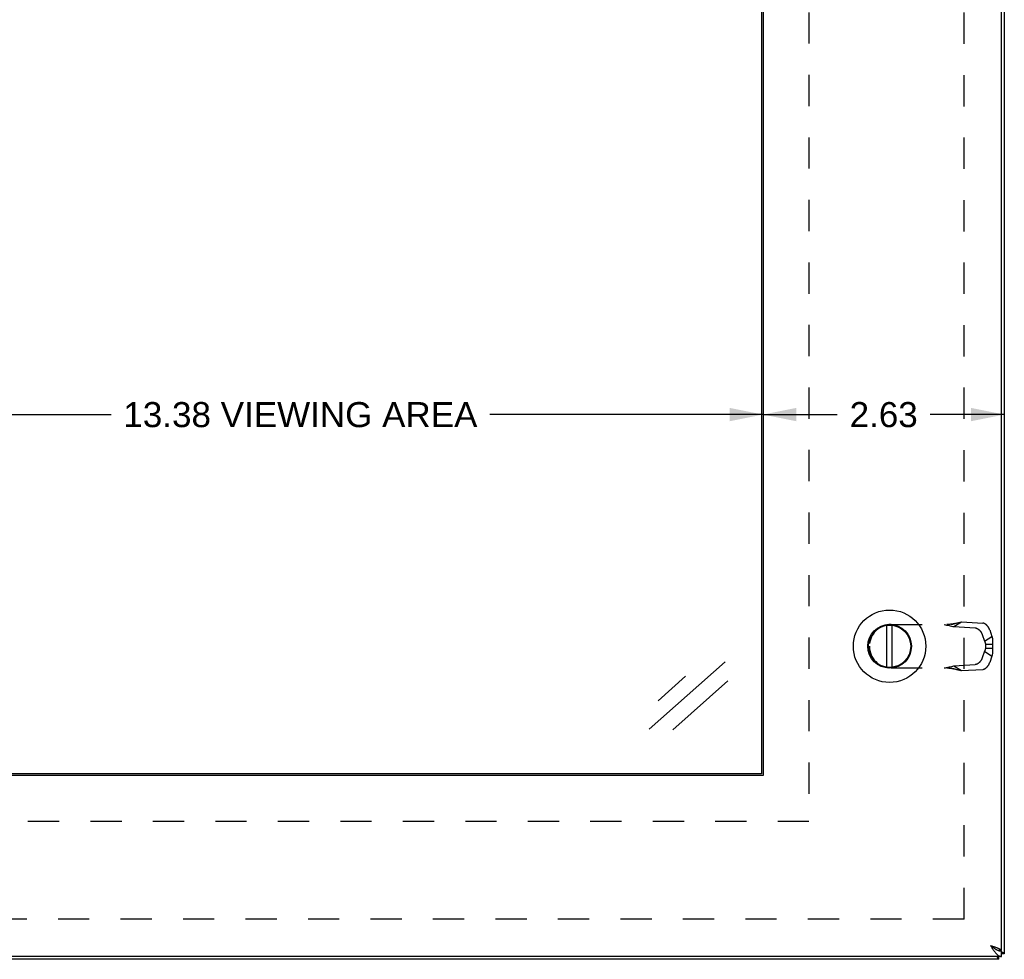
# Model space of a CAD drawing. Header units: inches. Extents: x 0 to 61.8, y 0 to 40.
# Tile 5 of 16: x 15.5 to 26.2, y 9.1 to 19.3. Entities that reach past the tile are written whole.
import ezdxf

# ---------------------------------------------------------------- set-up
doc = ezdxf.new("R2010")
doc.units = ezdxf.units.IN
doc.header["$LTSCALE"] = 3.4
doc.header["$MEASUREMENT"] = 0
doc.linetypes.add('HIDDEN', pattern=[0.2, 0.1, -0.1])
doc.layers.get('0').update_dxf_attribs({"linetype": 'CONTINUOUS'})
doc.layers.add('DEFAULT_2', color=8, linetype='HIDDEN')
doc.layers.add('DIMENSIONS', color=7, linetype='CONTINUOUS')
doc.styles.get("Standard").update_dxf_attribs({"font": 'arial.ttf'})
doc.dimstyles.new('DIMSTYLE_1', dxfattribs={"dimtxt": 0.272727, "dimasz": 0.363636, "dimexe": 0.09, "dimexo": 0.07, "dimgap": 0.0375, "dimtad": 0, "dimtih": 1, "dimtoh": 1, "dimzin": 4, "dimdsep": 46, "dimtxsty": 'Standard', "dimblk": '_FILLED', "dimblk1": '_FILLED', "dimblk2": '_FILLED', "dimcen": 0.09, "dimazin": 1, "dimtfac": 1, "dimtofl": 0, "dimtmove": 0, "dimatfit": 3, "dimldrblk": '_FILLED', "dimfxl": 1, "dimtolj": 1, "dimtzin": 4, "dimarcsym": 0})

# ---------------------------------------------------------------- blocks, each defined once
blk = doc.blocks.new('_FILLED')
at = {"color": 0, "linetype": 'ByBlock'}
blk.add_solid([(0, 0), (-1, 0.2), (-1, -0.2)], dxfattribs=at)
blk = doc.blocks.new('*D8')
at = {"layer": 'DIMENSIONS', "color": 2, "linetype": 'Continuous'}
for p, q in [((10.215, 15.022), (16.495, 15.022)), ((23.59, 15.022), (20.615, 15.022))]:
    blk.add_line(p, q, dxfattribs=at)
at = {"layer": 'DIMENSIONS', "color": 2, "linetype": 'Continuous', "xscale": 0.3636363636, "yscale": 0.3636363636, "zscale": 0.3636363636, "rotation": 180}
blk.add_blockref('_FILLED', (10.215, 15.022), dxfattribs=at)
at = {"layer": 'DIMENSIONS', "color": 2, "linetype": 'Continuous', "xscale": 0.3636363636, "yscale": 0.3636363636, "zscale": 0.3636363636}
blk.add_blockref('_FILLED', (23.59, 15.022), dxfattribs=at)
at = {"layer": 'DIMENSIONS', "color": 2, "linetype": 'Continuous', "insert": (18.555, 15.158), "char_height": 0.27273, "width": 3.84657, "attachment_point": 2, "line_spacing_factor": 0.9}
blk.add_mtext('13.38 VIEWING AREA', dxfattribs=at)
blk = doc.blocks.new('*D17')
at = {"layer": 'DIMENSIONS', "color": 2, "linetype": 'Continuous'}
for p, q in [((23.59, 15.022), (24.396, 15.022)), ((26.216, 15.022), (25.41, 15.022))]:
    blk.add_line(p, q, dxfattribs=at)
at = {"layer": 'DIMENSIONS', "color": 2, "linetype": 'Continuous', "xscale": 0.3636363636, "yscale": 0.3636363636, "zscale": 0.3636363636, "rotation": 180}
blk.add_blockref('_FILLED', (23.59, 15.022), dxfattribs=at)
at = {"layer": 'DIMENSIONS', "color": 2, "linetype": 'Continuous', "xscale": 0.3636363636, "yscale": 0.3636363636, "zscale": 0.3636363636}
blk.add_blockref('_FILLED', (26.216, 15.022), dxfattribs=at)
at = {"layer": 'DIMENSIONS', "color": 2, "linetype": 'Continuous', "insert": (24.903, 15.158), "char_height": 0.2727, "width": 0.74113, "attachment_point": 2, "line_spacing_factor": 0.9}
blk.add_mtext('2.63', dxfattribs=at)

msp = doc.modelspace()

# ---------------------------------------------------------------- linework, layer by layer
at = {"color": 3, "linetype": 'Continuous'}
for p, q in [((26.1851, 9.1921), (26.1851, 31.0021)), ((26.2157, 31.0371), (26.2157, 9.1571)), ((23.5901, 29.0971), (23.5901, 11.0971)), ((23.5901, 11.0971), (10.2151, 11.0971)), ((26.1851, 9.1271), (8.2451, 9.1271)), ((26.1592, 9.1921), (26.1613, 9.19)), ((26.1841, 9.1921), (26.1851, 9.1921)), ((26.1557, 9.0971), (8.2757, 9.0971))]:
    msp.add_line(p, q, dxfattribs=at)
at = {"color": 7, "linetype": 'Continuous'}
for p, q in [((23.5744, 29.0815), (23.5744, 11.1127)), ((24.9374, 12.274), (24.9374, 12.7302)), ((24.9969, 12.274), (24.9969, 12.7302)), ((23.5744, 11.1127), (10.2307, 11.1127)), ((26.1841, 9.1921), (26.1538, 9.1921)), ((26.1557, 9.0971), (26.1557, 9.1271)), ((26.1851, 9.1271), (26.1851, 9.1871)), ((26.2157, 9.1571), (26.1851, 9.1571))]:
    msp.add_line(p, q, dxfattribs=at)
at = {"color": 3, "linetype": 'Continuous'}
for points in [[(26.0651, 9.2471), (26.0723, 9.2448), (26.0795, 9.2425), (26.0866, 9.2402), (26.0936, 9.2379), (26.1006, 9.2356), (26.1074, 9.2334), (26.114, 9.2311), (26.1205, 9.2288), (26.1268, 9.2265), (26.1329, 9.2242), (26.1387, 9.2219), (26.1442, 9.2196), (26.1495, 9.2173), (26.1545, 9.215), (26.1591, 9.2127), (26.1634, 9.2104), (26.1674, 9.2081), (26.1709, 9.2059), (26.1741, 9.2036), (26.177, 9.2013), (26.1794, 9.199), (26.1814, 9.1967), (26.1829, 9.1944), (26.1841, 9.1921)], [(26.0651, 9.2471), (26.0701, 9.2393), (26.0751, 9.2314), (26.0801, 9.2237), (26.0851, 9.216), (26.0901, 9.2085), (26.0951, 9.2012), (26.1001, 9.194), (26.1051, 9.1871), (26.1101, 9.1804), (26.1151, 9.174), (26.1201, 9.168), (26.1251, 9.1622), (26.1301, 9.1569), (26.1351, 9.1519), (26.1401, 9.1473), (26.1451, 9.1432), (26.1501, 9.1395), (26.1551, 9.1362), (26.1601, 9.1335), (26.1651, 9.1312), (26.1701, 9.1294), (26.1751, 9.1281), (26.1801, 9.1274), (26.1851, 9.1271)], [(26.1557, 9.0971), (26.1541, 9.0973), (26.1526, 9.098), (26.1511, 9.0992), (26.1495, 9.1008), (26.148, 9.1029), (26.1465, 9.1054), (26.1449, 9.1083), (26.1434, 9.1117), (26.1419, 9.1155), (26.1403, 9.1197), (26.1388, 9.1242), (26.1379, 9.1271)], [(26.2157, 9.1571), (26.2154, 9.1586), (26.2147, 9.1602), (26.2136, 9.1617), (26.2119, 9.1632), (26.2099, 9.1648), (26.2074, 9.1663), (26.2044, 9.1678), (26.201, 9.1693), (26.1973, 9.1709), (26.1931, 9.1724), (26.1885, 9.1739), (26.1851, 9.175)]]:
    msp.add_lwpolyline(points, dxfattribs=at)
at = {"color": 7, "linetype": 'Continuous'}
for points in [[(26.0651, 9.2471), (26.069, 9.2446), (26.0729, 9.2421), (26.0768, 9.2396), (26.0806, 9.2371), (26.0844, 9.2346), (26.0881, 9.2321), (26.0916, 9.2296), (26.0951, 9.2271), (26.0984, 9.2246), (26.1016, 9.2221), (26.1047, 9.2196), (26.1075, 9.2171), (26.1102, 9.2146), (26.1127, 9.2121)], [(26.0651, 9.2471), (26.0701, 9.2432), (26.0751, 9.2393), (26.0801, 9.2354), (26.0851, 9.2316), (26.0901, 9.2278), (26.0951, 9.2241), (26.1001, 9.2206), (26.1051, 9.2171), (26.1101, 9.2138)], [(26.1101, 9.2138), (26.1151, 9.2106), (26.1201, 9.2075), (26.1251, 9.2047)], [(26.1251, 9.2047), (26.1301, 9.202), (26.1351, 9.1995), (26.1401, 9.1972), (26.1451, 9.1951), (26.1501, 9.1933)], [(26.1501, 9.1933), (26.1551, 9.1917), (26.1601, 9.1903), (26.1651, 9.1891), (26.1701, 9.1883), (26.1751, 9.1876), (26.1801, 9.1872), (26.1851, 9.1871)]]:
    msp.add_lwpolyline(points, dxfattribs=at)
for radius in [0.3941, 0.2375, 0.23]:
    msp.add_circle((24.9671, 12.5021), radius, dxfattribs=at)
at = {"layer": 'DEFAULT_2', "color": 8, "linetype": 'HIDDEN'}
for p, q in [((25.778, 9.5348), (25.778, 30.6594)), ((24.0901, 29.5971), (24.0901, 10.5971)), ((25.6667, 12.7153), (25.7482, 12.7671)), ((25.7482, 12.7671), (25.9809, 12.7538)), ((24.9831, 12.7383), (25.636, 12.7383)), ((25.6667, 12.7153), (25.8994, 12.7021)), ((26.0568, 12.6802), (26.0814, 12.6087)), ((25.9752, 12.6285), (25.9999, 12.557)), ((25.9999, 12.557), (26.0814, 12.6087)), ((24.7471, 12.5023), (24.7471, 12.5019)), ((25.9999, 12.4472), (25.9752, 12.3757)), ((25.9999, 12.4472), (26.0814, 12.3955)), ((26.0108, 12.5242), (26.0866, 12.5242)), ((26.0108, 12.5242), (26.0108, 12.48)), ((26.0108, 12.48), (26.0866, 12.48)), ((26.0866, 12.5242), (26.0866, 12.48)), ((26.0814, 12.3955), (26.0568, 12.324)), ((24.9831, 12.2659), (25.636, 12.2659)), ((25.6667, 12.2889), (25.8994, 12.3021)), ((25.6667, 12.2889), (25.7482, 12.2371)), ((25.671, 12.2569), (25.684, 12.2534)), ((25.684, 12.2534), (25.6957, 12.2503)), ((25.7482, 12.2371), (25.9809, 12.2504)), ((24.0901, 10.5971), (9.7151, 10.5971)), ((25.778, 9.5348), (8.6533, 9.5348))]:
    msp.add_line(p, q, dxfattribs=at)
for points in [[(25.636, 12.7383), (25.645, 12.7406), (25.6538, 12.7428), (25.6625, 12.7451), (25.671, 12.7473), (25.6957, 12.7539)], [(25.6957, 12.7539), (25.7037, 12.7559), (25.7115, 12.758), (25.7191, 12.7599), (25.7266, 12.7618), (25.734, 12.7637), (25.7412, 12.7654), (25.7482, 12.7671)], [(26.0568, 12.6802), (26.056, 12.6825), (26.0551, 12.6847), (26.0542, 12.6869), (26.0533, 12.6891), (26.0523, 12.6913), (26.0513, 12.6935), (26.0502, 12.6957), (26.0491, 12.6979), (26.0479, 12.7001), (26.0467, 12.7022), (26.0455, 12.7044), (26.0442, 12.7065), (26.0428, 12.7086), (26.0415, 12.7106), (26.0401, 12.7127), (26.0386, 12.7147), (26.0372, 12.7166), (26.0357, 12.7186), (26.0341, 12.7205), (26.0326, 12.7223), (26.031, 12.7242), (26.0294, 12.726), (26.0278, 12.7277), (26.0261, 12.7294), (26.0244, 12.7311), (26.0227, 12.7327), (26.021, 12.7343), (26.0193, 12.7358), (26.0176, 12.7372), (26.0158, 12.7386), (26.0141, 12.74), (26.0123, 12.7413), (26.0105, 12.7425), (26.0087, 12.7437), (26.0069, 12.7448), (26.0052, 12.7459), (26.0034, 12.7469), (26.0016, 12.7478), (25.9998, 12.7487), (25.998, 12.7495), (25.9963, 12.7502), (25.9945, 12.7509), (25.9927, 12.7515), (25.991, 12.752), (25.9893, 12.7525), (25.9876, 12.7529), (25.9859, 12.7533), (25.9842, 12.7535), (25.9826, 12.7537), (25.9809, 12.7538)], [(25.5602, 12.7383), (25.574, 12.7356), (25.5877, 12.7328), (25.6013, 12.73), (25.6147, 12.7272), (25.6279, 12.7244), (25.641, 12.7214), (25.6539, 12.7184), (25.6667, 12.7153)], [(25.684, 12.7508), (25.6777, 12.7491), (25.671, 12.7476), (25.6644, 12.7461), (25.6578, 12.7448), (25.6511, 12.7436), (25.6444, 12.7425), (25.6377, 12.7415), (25.631, 12.7407), (25.6243, 12.7399), (25.6176, 12.7393), (25.6108, 12.7389), (25.6041, 12.7386), (25.5974, 12.7384), (25.5911, 12.7383)], [(25.8994, 12.7021), (25.9011, 12.702), (25.9027, 12.7018), (25.9044, 12.7015), (25.9061, 12.7012), (25.9078, 12.7008), (25.9095, 12.7003), (25.9112, 12.6998), (25.913, 12.6992), (25.9147, 12.6985), (25.9165, 12.6978), (25.9183, 12.697), (25.9201, 12.6961), (25.9219, 12.6952), (25.9236, 12.6942), (25.9254, 12.6931), (25.9272, 12.692), (25.929, 12.6908), (25.9308, 12.6896), (25.9325, 12.6883), (25.9343, 12.6869), (25.9361, 12.6855), (25.9378, 12.684), (25.9395, 12.6825), (25.9412, 12.681), (25.9429, 12.6794), (25.9446, 12.6777), (25.9463, 12.676), (25.9479, 12.6743), (25.9495, 12.6725), (25.9511, 12.6706), (25.9526, 12.6688), (25.9542, 12.6669), (25.9557, 12.6649), (25.9571, 12.6629), (25.9586, 12.6609), (25.96, 12.6589), (25.9613, 12.6568), (25.9626, 12.6548), (25.9639, 12.6526), (25.9652, 12.6505), (25.9664, 12.6484), (25.9676, 12.6462), (25.9687, 12.644), (25.9698, 12.6418), (25.9708, 12.6396), (25.9718, 12.6374), (25.9727, 12.6352), (25.9736, 12.633), (25.9745, 12.6308), (25.9752, 12.6285)], [(25.9999, 12.557), (26.001, 12.5548), (26.0021, 12.5526), (26.0031, 12.5503), (26.004, 12.548), (26.0049, 12.5457), (26.0058, 12.5434), (26.0066, 12.541), (26.0073, 12.5386), (26.008, 12.5363), (26.0087, 12.5339), (26.0093, 12.5315), (26.0098, 12.529), (26.0103, 12.5266), (26.0108, 12.5242)], [(26.0814, 12.6087), (26.0824, 12.6048), (26.0833, 12.6008), (26.0841, 12.5968), (26.0848, 12.5927), (26.0854, 12.5886), (26.086, 12.5845), (26.0865, 12.5803), (26.087, 12.5761), (26.0873, 12.5719), (26.0876, 12.5677), (26.0878, 12.5634), (26.088, 12.5591), (26.0881, 12.5548), (26.0881, 12.5504), (26.088, 12.5461), (26.0879, 12.5417), (26.0877, 12.5374), (26.0874, 12.533), (26.087, 12.5286), (26.0866, 12.5242)], [(26.0108, 12.48), (26.0103, 12.4776), (26.0098, 12.4752), (26.0093, 12.4727), (26.0087, 12.4703), (26.008, 12.4679), (26.0073, 12.4656), (26.0066, 12.4632), (26.0058, 12.4608), (26.0049, 12.4585), (26.004, 12.4562), (26.0031, 12.4539), (26.0021, 12.4516), (26.001, 12.4494), (25.9999, 12.4472)], [(26.0866, 12.48), (26.0871, 12.4751), (26.0875, 12.4703), (26.0877, 12.4654), (26.0879, 12.4605), (26.088, 12.4557), (26.0881, 12.4509), (26.088, 12.4461), (26.0879, 12.4413), (26.0876, 12.4365), (26.0873, 12.4318), (26.0869, 12.4271), (26.0864, 12.4225), (26.0858, 12.4179), (26.0851, 12.4133), (26.0843, 12.4087), (26.0834, 12.4043), (26.0825, 12.3998), (26.0814, 12.3955)], [(25.9752, 12.3757), (25.9745, 12.3734), (25.9736, 12.3712), (25.9727, 12.369), (25.9718, 12.3668), (25.9708, 12.3646), (25.9698, 12.3624), (25.9687, 12.3602), (25.9676, 12.358), (25.9664, 12.3558), (25.9652, 12.3537), (25.9639, 12.3516), (25.9626, 12.3494), (25.9613, 12.3474), (25.96, 12.3453), (25.9586, 12.3433), (25.9571, 12.3413), (25.9557, 12.3393), (25.9542, 12.3373), (25.9526, 12.3354), (25.9511, 12.3336), (25.9495, 12.3317), (25.9479, 12.3299), (25.9463, 12.3282), (25.9446, 12.3265), (25.9429, 12.3248), (25.9412, 12.3232), (25.9395, 12.3217), (25.9378, 12.3202), (25.9361, 12.3187), (25.9343, 12.3173), (25.9325, 12.3159), (25.9308, 12.3146), (25.929, 12.3134), (25.9272, 12.3122), (25.9254, 12.3111), (25.9236, 12.31), (25.9219, 12.309), (25.9201, 12.3081), (25.9183, 12.3072), (25.9165, 12.3064), (25.9147, 12.3057), (25.913, 12.305), (25.9112, 12.3044), (25.9095, 12.3039), (25.9078, 12.3034), (25.9061, 12.303), (25.9044, 12.3027), (25.9027, 12.3024), (25.9011, 12.3022), (25.8994, 12.3021)], [(25.9809, 12.2504), (25.9826, 12.2505), (25.9842, 12.2507), (25.9859, 12.2509), (25.9876, 12.2513), (25.9893, 12.2517), (25.991, 12.2522), (25.9927, 12.2527), (25.9945, 12.2533), (25.9963, 12.254), (25.998, 12.2547), (25.9998, 12.2555), (26.0016, 12.2564), (26.0034, 12.2573), (26.0052, 12.2583), (26.0069, 12.2594), (26.0087, 12.2605), (26.0105, 12.2617), (26.0123, 12.2629), (26.0141, 12.2642), (26.0158, 12.2656), (26.0176, 12.267), (26.0193, 12.2684), (26.021, 12.2699), (26.0227, 12.2715), (26.0244, 12.2731), (26.0261, 12.2748), (26.0278, 12.2765), (26.0294, 12.2782), (26.031, 12.28), (26.0326, 12.2819), (26.0341, 12.2837), (26.0357, 12.2856), (26.0372, 12.2876), (26.0386, 12.2895), (26.0401, 12.2915), (26.0415, 12.2936), (26.0428, 12.2956), (26.0442, 12.2977), (26.0455, 12.2998), (26.0467, 12.302), (26.0479, 12.3041), (26.0491, 12.3063), (26.0502, 12.3085), (26.0513, 12.3107), (26.0523, 12.3129), (26.0533, 12.3151), (26.0542, 12.3173), (26.0551, 12.3195), (26.056, 12.3217), (26.0568, 12.324)], [(25.5602, 12.2659), (25.574, 12.2686), (25.5877, 12.2714), (25.6013, 12.2742), (25.6147, 12.277), (25.6279, 12.2798), (25.641, 12.2828), (25.6539, 12.2858), (25.6667, 12.2889)], [(25.5911, 12.2659), (25.5974, 12.2658), (25.6041, 12.2656), (25.6108, 12.2653), (25.6176, 12.2649), (25.6243, 12.2643), (25.631, 12.2635), (25.6377, 12.2627), (25.6444, 12.2617), (25.6511, 12.2606), (25.6578, 12.2594), (25.6644, 12.2581), (25.671, 12.2566), (25.6777, 12.2551), (25.684, 12.2534)], [(25.636, 12.2659), (25.645, 12.2636), (25.6538, 12.2614), (25.6625, 12.2591), (25.671, 12.2569)], [(25.6957, 12.2503), (25.7037, 12.2483), (25.7115, 12.2462), (25.7191, 12.2443), (25.7266, 12.2424), (25.734, 12.2405), (25.7412, 12.2388), (25.7482, 12.2371)]]:
    msp.add_lwpolyline(points, dxfattribs=at)
for centre, start, end in [((24.9831, 12.5023), 90, 180), ((24.9831, 12.5019), 180, 270)]:
    msp.add_arc(centre, 0.236, start, end, dxfattribs=at)
at = {"layer": 'DIMENSIONS', "color": 7, "linetype": 'Continuous'}
for p, q in [((22.35, 11.5995), (23.1766, 12.3342)), ((22.4481, 11.9087), (22.7479, 12.1752)), ((23.2078, 12.1242), (22.6098, 11.5926))]:
    msp.add_line(p, q, dxfattribs=at)

# ---------------------------------------------------------------- dimensions: what is measured, and where the dimension line sits
at = {"layer": 'DIMENSIONS', "color": 2, "linetype": 'Continuous'}
dim = msp.add_linear_dim(base=(10.215059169, 15.0217273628), p1=(23.590059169, 11.0971003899), p2=(10.215059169, 11.0971003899), angle=180, text='<> VIEWING AREA', dimstyle='DIMSTYLE_1', dxfattribs=at)
dim.commit()
dim.dimension.update_dxf_attribs({"geometry": '*D8', "text_midpoint": (18.5548989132, 15.0217273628), "dimtype": 160})
dim = msp.add_linear_dim(base=(26.2157, 15.0217), p1=(23.5901, 11.0971), p2=(26.2157, 9.1571), dimstyle='DIMSTYLE_1', dxfattribs=at)
dim.commit()
dim.dimension.update_dxf_attribs({"geometry": '*D17', "text_midpoint": (24.8995, 15.0202), "dimtype": 160})

doc.saveas('drawing.dxf')
